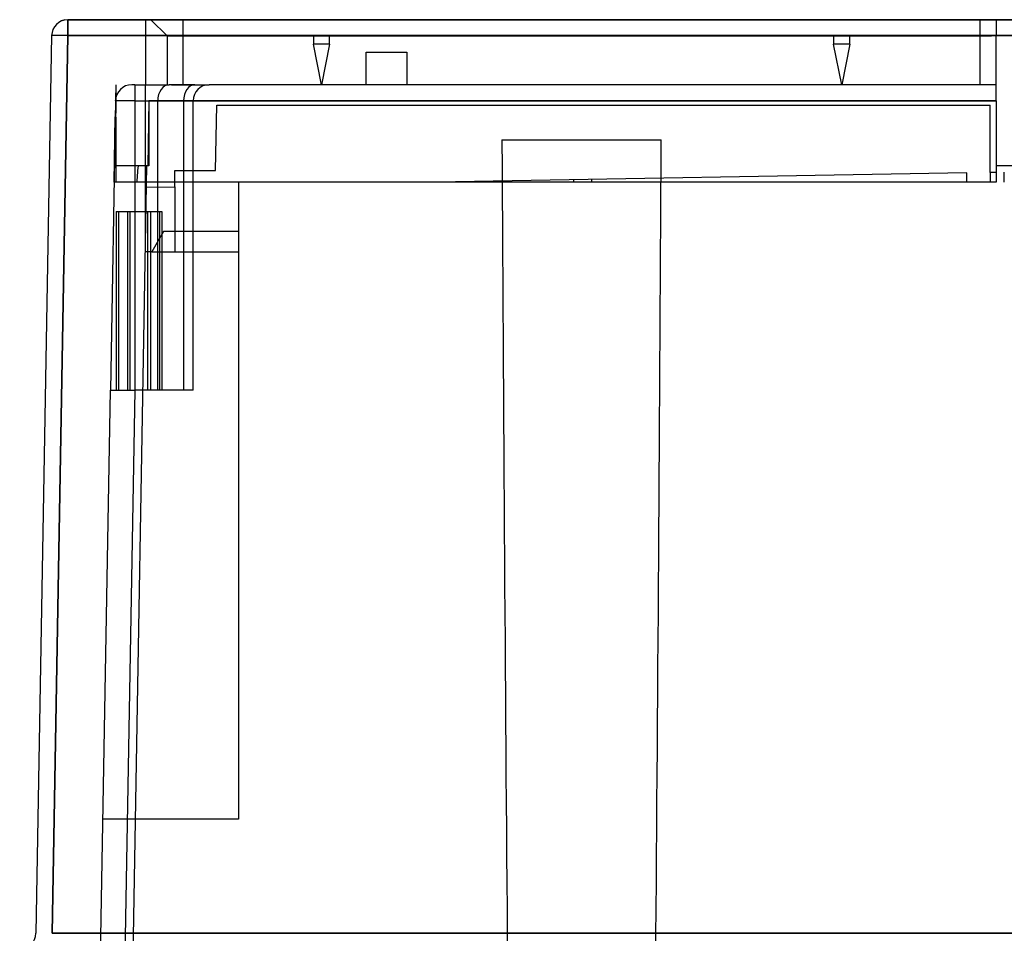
# Model space of a CAD drawing. Header units: millimetres. Extents: x -131 to 262, y -2989 to 324.
# Tile 2 of 11: x -99 to -38, y 258 to 314. Entities that reach past the tile are written whole.
import ezdxf

# ---------------------------------------------------------------- set-up
doc = ezdxf.new("R2010")
doc.units = ezdxf.units.MM
doc.layers.add('MAIN-1', color=7, linetype='Continuous')
doc.layers.add('MAIN-2', color=7, linetype='Continuous')

msp = doc.modelspace()

# ---------------------------------------------------------------- linework, layer by layer
at = {"layer": 'MAIN-1'}
for p, q in [((-95.997, 313.337), (-95.997, 314.319)), ((-91.225, 314.319), (-91.225, 310.319)), ((-90.9, 314.319), (-89.9, 313.319)), ((-88.9, 313.319), (-88.9, 314.319)), ((-39.9, 314.319), (-39.9, 313.319)), ((-38.9, 314.319), (-38.9, 314.187)), ((-38.9, 314.187), (-38.9, 314.072)), ((-38.9, 314.072), (-38.9, 313.971)), ((-38.9, 313.971), (-38.9, 313.882)), ((-38.9, 313.882), (-38.9, 313.803)), ((-38.9, 313.803), (-38.9, 313.734)), ((-38.9, 313.734), (-38.9, 313.642)), ((-96.997, 313.337), (-97.961, 258.102)), ((-95.997, 313.337), (-96.961, 258.102)), ((-95.997, 313.337), (-91.225, 313.337)), ((-89.9, 313.319), (-89.607, 313.319)), ((-89.9, 313.319), (-89.9, 310.319)), ((-89.607, 313.319), (-88.9, 313.319)), ((-88.9, 313.319), (-80.9, 313.319)), ((-88.9, 310.319), (-88.9, 313.319)), ((-80.9, 313.319), (-79.9, 313.319)), ((-80.9, 313.319), (-80.9, 312.819)), ((-79.9, 312.819), (-79.9, 313.319)), ((-79.9, 313.319), (-48.9, 313.319)), ((-48.9, 313.319), (-47.9, 313.319)), ((-48.9, 313.319), (-48.9, 312.819)), ((-47.9, 312.819), (-47.9, 313.319)), ((-47.9, 313.319), (-39.9, 313.319)), ((-39.9, 313.319), (-39.193, 313.319)), ((-39.9, 313.319), (-39.9, 310.319)), ((-38.9, 313.319), (-39.193, 313.319)), ((-38.9, 313.642), (-38.9, 313.566)), ((-38.9, 313.566), (-38.9, 313.503)), ((-38.9, 313.503), (-38.9, 313.451)), ((-38.9, 313.451), (-38.9, 313.409)), ((-38.9, 313.409), (-38.9, 313.376)), ((-38.9, 313.376), (-38.9, 313.351)), ((-38.9, 313.351), (-38.9, 313.333)), ((-38.9, 313.333), (-38.9, 313.323)), ((-38.9, 313.323), (-38.9, 313.319)), ((-38.9, 310.319), (-38.9, 313.319)), ((-80.4, 310.319), (-80.9, 312.819)), ((-80.4, 312.819), (-80.9, 312.819)), ((-79.9, 312.819), (-80.4, 312.819)), ((-79.9, 312.819), (-80.4, 310.319)), ((-48.4, 310.319), (-48.9, 312.819)), ((-48.4, 312.819), (-48.9, 312.819)), ((-47.9, 312.819), (-48.4, 312.819)), ((-47.9, 312.819), (-48.4, 310.319)), ((-93.049, 310.319), (-93.066, 309.338)), ((-93.049, 310.319), (-93.049, 309.504)), ((-91.886, 310.319), (-92.067, 310.319)), ((-91.886, 310.319), (-89.765, 310.319)), ((-91.886, 310.319), (-91.886, 309.319)), ((-88.179, 310.319), (-89.765, 310.319)), ((-88.179, 310.319), (-87.3, 310.319)), ((-38.9, 310.319), (-87.3, 310.319)), ((-38.9, 309.332), (-38.9, 310.319)), ((-93.066, 309.329), (-93.377, 291.519)), ((-93.066, 309.329), (-93.066, 309.335)), ((-91.886, 309.319), (-93.066, 309.329)), ((-91.886, 309.319), (-91.886, 302.519)), ((-91.886, 309.319), (-90.472, 309.319)), ((-90.472, 302.519), (-90.472, 309.319)), ((-90.472, 309.319), (-88.886, 309.319)), ((-88.886, 309.319), (-88.886, 291.519)), ((-88.886, 309.319), (-88.3, 309.319)), ((-88.3, 309.33), (-38.9, 309.332)), ((-88.3, 291.519), (-88.3, 309.33)), ((-38.9, 309.332), (-38.9, 305.319)), ((-69.3, 306.919), (-64.4, 306.919)), ((-64.4, 306.919), (-59.5, 306.919)), ((-36.4, 305.319), (-38.9, 305.319)), ((-93.037, 302.519), (-93.037, 291.519)), ((-93.037, 302.519), (-92.33, 302.519)), ((-92.33, 302.519), (-92.33, 291.519)), ((-92.33, 302.519), (-92.163, 302.519)), ((-92.163, 291.519), (-92.163, 302.519)), ((-92.163, 302.519), (-90.37, 302.519)), ((-90.37, 302.519), (-90.37, 291.519)), ((-90.37, 302.519), (-90.209, 302.519)), ((-90.209, 302.519), (-90.209, 291.519)), ((-94.048, 253.119), (-93.377, 291.519)), ((-93.377, 291.519), (-91.878, 291.519)), ((-91.878, 291.519), (-92.548, 253.119)), ((-88.3, 291.519), (-91.878, 291.519)), ((-93.961, 258.102), (-96.961, 258.102))]:
    msp.add_line(p, q, dxfattribs=at)
msp.add_arc((-95.997, 313.319), 1, 101.12499, 112.24988, dxfattribs=at)
for centre, major_axis, ratio, start_param, end_param in [((-95.997, 313.319), (-1, 0.017), 0.01745, -1.570491, 0.000056), ((-92.067, 309.319), (-1, 0), 1, -1.570796, -0.009816), ((-89.764, 309.319), (0, 1), 0.707107, 0.000048, 1.570796), ((-88.179, 309.319), (0, -1), 0.707107, -3.14155, -1.570796), ((-87.3, 309.319), (-1, 0), 1, -1.570796, -0.01091), ((-64.4, 421.403), (0, 343.792), 0.015117, 1.910285, 2.082306), ((-64.4, 421.403), (0, 343.792), 0.015117, -2.082306, -1.910285)]:
    msp.add_ellipse(centre, major_axis=major_axis, ratio=ratio, start_param=start_param, end_param=end_param, dxfattribs=at)
at = {"layer": 'MAIN-2'}
for p, q in [((-95.997, 314.319), (208.187, 314.319)), ((-95.997, 314.319), (-95.997, 314.319)), ((-95.997, 314.319), (-95.997, 313.337)), ((-36.329, 314.319), (-95.997, 314.319)), ((-91.225, 314.319), (-91.225, 314.319)), ((-90.9, 314.319), (-89.9, 313.319)), ((-38.9, 314.319), (-38.9, 314.319)), ((-96.997, 313.337), (-97.961, 258.102)), ((-96.997, 313.337), (-96.997, 313.337)), ((-96.961, 258.102), (-95.997, 313.337)), ((208.187, 313.337), (-95.997, 313.337)), ((-91.225, 313.337), (-37.463, 313.337)), ((-89.9, 313.319), (-89.9, 313.319)), ((-77.65, 312.319), (-75.15, 312.319)), ((-77.65, 310.319), (-77.65, 312.319)), ((-75.15, 312.319), (-75.15, 310.319)), ((-93.049, 310.319), (-93.049, 310.319)), ((-92.067, 310.319), (-92.067, 310.319)), ((-92.067, 310.319), (-92.067, 310.319)), ((-92.067, 310.319), (-92.067, 310.319)), ((-92.067, 310.319), (-92.067, 310.319)), ((-92.067, 310.319), (-92.067, 310.319)), ((-92.067, 310.319), (-92.067, 310.319)), ((-92.067, 310.319), (-92.067, 310.319)), ((-92.067, 310.319), (-92.067, 310.319)), ((-92.067, 310.319), (-92.067, 310.319)), ((-92.067, 310.319), (-92.067, 310.319)), ((-92.067, 310.319), (-92.067, 310.319)), ((-91.225, 310.319), (-91.225, 310.319)), ((-91.225, 305.319), (-91.225, 310.319)), ((-91.225, 310.319), (-91.225, 310.319)), ((-91.225, 310.319), (-91.225, 310.319)), ((-91.225, 310.319), (-91.225, 310.319)), ((-91.225, 310.319), (-91.225, 310.319)), ((-91.225, 310.319), (-91.225, 310.319)), ((-91.225, 310.319), (-91.225, 310.319)), ((-91.225, 310.319), (-91.225, 310.319)), ((-91.225, 310.319), (-91.225, 310.319)), ((-91.225, 310.319), (-91.225, 310.319)), ((-91.225, 310.319), (-91.225, 310.319)), ((-89.9, 310.319), (-89.9, 310.319)), ((-89.743, 310.319), (-89.765, 310.319)), ((-89.722, 310.319), (-89.743, 310.319)), ((-89.7, 310.319), (-89.722, 310.319)), ((-89.679, 310.319), (-89.7, 310.319)), ((-89.662, 310.319), (-89.679, 310.319)), ((-89.645, 310.319), (-89.662, 310.319)), ((-89.613, 310.319), (-89.645, 310.319)), ((-89.614, 310.319), (-88.179, 310.319)), ((-87.3, 310.319), (-87.3, 310.319)), ((-38.9, 310.319), (-38.9, 310.319)), ((-93.049, 309.504), (-93.049, 308.58)), ((-93.066, 309.335), (-93.066, 309.337)), ((-93.066, 309.337), (-93.066, 309.337)), ((-93.066, 309.337), (-93.066, 309.337)), ((-93.066, 309.337), (-93.066, 309.337)), ((-93.066, 309.337), (-93.066, 309.337)), ((-93.066, 309.337), (-93.066, 309.337)), ((-93.066, 309.337), (-93.066, 309.337)), ((-93.066, 309.337), (-93.066, 309.337)), ((-93.066, 309.337), (-93.066, 309.337)), ((-93.066, 309.337), (-93.066, 309.337)), ((-93.066, 309.337), (-93.066, 309.337)), ((-91.024, 309.337), (-91.078, 305.319)), ((-91.024, 309.337), (-38.9, 309.337)), ((-91.024, 309.337), (-91.024, 305.319)), ((-86.912, 305.041), (-86.842, 309.053)), ((-86.842, 309.053), (-39.269, 309.053)), ((-39.269, 304.914), (-39.269, 309.053)), ((-93.154, 304.319), (-93.084, 308.337)), ((-93.084, 308.337), (-93.084, 308.337)), ((-93.084, 308.337), (-93.084, 308.337)), ((-93.084, 308.337), (-93.084, 308.337)), ((-93.084, 308.337), (-93.084, 308.337)), ((-93.084, 308.337), (-93.084, 308.337)), ((-93.084, 308.337), (-93.084, 308.337)), ((-93.084, 308.337), (-93.084, 308.337)), ((-93.083, 308.336), (-93.084, 308.337)), ((-93.083, 308.336), (-93.084, 308.337)), ((-93.08, 308.334), (-93.083, 308.336)), ((-93.08, 308.335), (-93.083, 308.336)), ((-93.075, 308.332), (-93.08, 308.335)), ((-93.075, 308.332), (-93.08, 308.334)), ((-93.068, 308.329), (-93.075, 308.332)), ((-93.069, 308.329), (-93.075, 308.332)), ((-93.06, 308.324), (-93.069, 308.329)), ((-93.06, 308.324), (-93.068, 308.329)), ((-93.049, 308.319), (-93.06, 308.324)), ((-93.049, 308.319), (-93.06, 308.324)), ((-93.049, 308.58), (-93.049, 308.58)), ((-93.049, 308.579), (-93.049, 308.58)), ((-93.049, 308.58), (-93.049, 308.58)), ((-93.049, 308.577), (-93.049, 308.579)), ((-93.049, 308.574), (-93.049, 308.577)), ((-93.049, 308.571), (-93.049, 308.574)), ((-93.049, 308.566), (-93.049, 308.571)), ((-93.049, 308.561), (-93.049, 308.566)), ((-93.049, 308.556), (-93.049, 308.561)), ((-93.049, 308.549), (-93.049, 308.556)), ((-93.049, 308.542), (-93.049, 308.549)), ((-93.049, 308.534), (-93.049, 308.542)), ((-93.049, 308.525), (-93.049, 308.534)), ((-93.049, 308.515), (-93.049, 308.525)), ((-93.049, 308.504), (-93.049, 308.515)), ((-93.049, 308.493), (-93.049, 308.504)), ((-93.049, 308.481), (-93.049, 308.493)), ((-93.049, 308.469), (-93.049, 308.481)), ((-93.049, 308.456), (-93.049, 308.469)), ((-93.049, 308.443), (-93.049, 308.456)), ((-93.049, 308.429), (-93.049, 308.443)), ((-93.049, 308.414), (-93.049, 308.429)), ((-93.049, 308.4), (-93.049, 308.414)), ((-93.049, 308.384), (-93.049, 308.4)), ((-93.049, 308.368), (-93.049, 308.384)), ((-93.049, 308.352), (-93.049, 308.368)), ((-93.049, 308.336), (-93.049, 308.352)), ((-93.049, 308.319), (-93.049, 308.336)), ((-93.049, 308.319), (-93.049, 305.319)), ((-91.225, 305.319), (-93.136, 305.319)), ((-93.136, 305.319), (-93.136, 305.319)), ((-93.136, 305.319), (-93.136, 305.319)), ((-93.136, 305.319), (-93.136, 305.319)), ((-93.136, 305.319), (-93.136, 305.319)), ((-93.136, 305.319), (-93.136, 305.319)), ((-93.136, 305.319), (-93.136, 305.319)), ((-93.136, 305.319), (-93.136, 305.319)), ((-93.136, 305.319), (-93.136, 305.319)), ((-93.136, 305.319), (-93.136, 305.319)), ((-93.136, 305.319), (-93.136, 305.319)), ((-93.136, 305.319), (-93.136, 305.319)), ((-93.136, 305.319), (-93.136, 305.319)), ((-93.049, 305.319), (-93.049, 304.319)), ((-93.049, 305.319), (-93.049, 305.319)), ((-93.049, 305.319), (-93.049, 305.319)), ((-92.048, 253.119), (-91.137, 305.32)), ((-91.673, 305.176), (-91.662, 305.319)), ((-91.225, 304.319), (-91.225, 305.319)), ((-91.225, 305.319), (-91.225, 305.319)), ((-91.024, 305.319), (-91.225, 305.319)), ((-91.225, 305.319), (-91.225, 305.319)), ((-91.225, 305.319), (-91.225, 305.319)), ((-91.225, 305.319), (-91.225, 305.319)), ((-91.225, 305.319), (-91.225, 305.319)), ((-91.225, 305.319), (-91.225, 305.319)), ((-91.225, 305.319), (-91.225, 305.319)), ((-91.225, 305.319), (-91.225, 305.319)), ((-91.225, 305.319), (-91.225, 305.319)), ((-91.225, 305.319), (-91.225, 305.319)), ((-38.9, 305.319), (-38.9, 304.92)), ((-38.9, 305.319), (-38.9, 305.319)), ((-38.9, 305.319), (-38.9, 305.319)), ((-38.9, 305.319), (-38.9, 305.319)), ((-91.718, 304.605), (-91.707, 304.748)), ((-91.707, 304.748), (-91.696, 304.891)), ((-91.696, 304.891), (-91.685, 305.033)), ((-91.685, 305.033), (-91.673, 305.176)), ((-89.419, 305.041), (-86.912, 305.041)), ((-89.419, 304.038), (-89.419, 305.041)), ((-89.419, 305.041), (-89.419, 305.041)), ((-86.912, 305.041), (-86.912, 305.041)), ((-40.704, 304.889), (-73.33, 304.319)), ((-40.704, 304.889), (-40.704, 304.889)), ((-40.699, 304.319), (-40.704, 304.889)), ((-38.9, 304.92), (-39.269, 304.914)), ((-39.269, 304.914), (-39.269, 304.319)), ((-39.269, 304.914), (-39.269, 304.914)), ((-38.9, 304.92), (-38.9, 304.319)), ((-38.9, 304.92), (-38.9, 304.92)), ((-38.4, 304.929), (-38.4, 304.929)), ((-38.4, 304.319), (-38.4, 304.929)), ((-93.049, 304.319), (-93.154, 304.319)), ((-93.154, 304.319), (-93.154, 304.319)), ((-91.225, 304.319), (-93.049, 304.319)), ((-93.049, 304.319), (-93.049, 304.319)), ((-93.049, 304.319), (-93.049, 304.319)), ((-85.5, 304.319), (-93.049, 304.319)), ((-93.049, 304.319), (-93.049, 304.319)), ((-91.74, 304.319), (-91.729, 304.462)), ((-91.729, 304.462), (-91.718, 304.605)), ((-91.225, 300.026), (-91.225, 304.319)), ((-91.225, 304.319), (-91.225, 304.319)), ((-91.225, 304.007), (-89.419, 304.038)), ((-89.419, 304.038), (-89.419, 304.038)), ((-89.419, 304.038), (-89.419, 300.026)), ((-85.5, 304.319), (-85.5, 301.282)), ((-85.5, 304.319), (-85.5, 304.319)), ((-39.269, 304.319), (-85.5, 304.319)), ((-40.699, 304.319), (-73.33, 304.319)), ((-73.33, 304.319), (-73.33, 304.319)), ((-64.892, 304.466), (-64.891, 304.442)), ((-64.892, 304.466), (-64.892, 304.466)), ((-64.891, 304.442), (-64.891, 304.418)), ((-64.891, 304.418), (-64.891, 304.394)), ((-64.891, 304.394), (-64.89, 304.369)), ((-64.89, 304.369), (-64.89, 304.344)), ((-64.89, 304.344), (-64.889, 304.319)), ((-64.889, 304.319), (-64.889, 304.319)), ((-63.797, 304.375), (-63.798, 304.347)), ((-63.798, 304.347), (-63.798, 304.319)), ((-63.798, 304.319), (-63.798, 304.319)), ((-63.796, 304.431), (-63.797, 304.403)), ((-63.797, 304.403), (-63.797, 304.375)), ((-63.796, 304.485), (-63.796, 304.458)), ((-63.796, 304.485), (-63.796, 304.485)), ((-63.796, 304.458), (-63.796, 304.431)), ((-40.699, 304.319), (-40.699, 304.319)), ((-39.269, 304.319), (-39.269, 304.319)), ((-38.9, 304.319), (-39.269, 304.319)), ((-38.9, 304.319), (-38.9, 304.319)), ((-38.4, 304.319), (-38.4, 304.319)), ((-91.225, 304.007), (-91.225, 304.007)), ((-92.87, 291.519), (-92.87, 302.519)), ((-92.87, 302.519), (-92.87, 302.519)), ((-91.886, 302.519), (-91.886, 291.519)), ((-91.077, 291.519), (-91.077, 302.519)), ((-90.916, 302.519), (-90.916, 291.519)), ((-90.472, 291.519), (-90.472, 302.519)), ((-90.37, 302.519), (-90.37, 302.519)), ((-90.114, 301.282), (-90.825, 300.026)), ((-85.5, 301.282), (-90.114, 301.282)), ((-85.5, 301.282), (-85.5, 265.119)), ((-90.825, 300.026), (-91.225, 300.026)), ((-91.225, 300.026), (-91.225, 300.026)), ((-90.825, 300.026), (-90.825, 300.026)), ((-90.825, 300.026), (-85.5, 300.026)), ((-85.5, 300.026), (-85.5, 300.026)), ((-93.377, 291.519), (-93.377, 291.519)), ((-92.87, 291.519), (-92.87, 291.519)), ((-90.37, 291.519), (-90.37, 291.519)), ((-88.3, 291.519), (-88.3, 291.519)), ((-85.5, 265.119), (-93.838, 265.119)), ((-93.838, 265.119), (-93.838, 265.119)), ((-85.5, 265.119), (-85.5, 265.119)), ((-97.961, 258.102), (-97.961, 258.102)), ((-96.961, 258.102), (209.151, 258.102)), ((206.151, 258.102), (-93.961, 258.102))]:
    msp.add_line(p, q, dxfattribs=at)
for centre, start, end in [((-95.997, 313.319), 89.99998, 179.00004), ((-92.084, 308.319), 164.85107, 178.99935), ((-98.961, 258.119), 270.00013, 359.00002)]:
    msp.add_arc(centre, 1, start, end, dxfattribs=at)
msp.add_ellipse((-95.997, 313.319), major_axis=(-1, 0.017), ratio=0.01745, start_param=-1.570529, end_param=-0.000001, dxfattribs=at)

doc.saveas('drawing.dxf')
